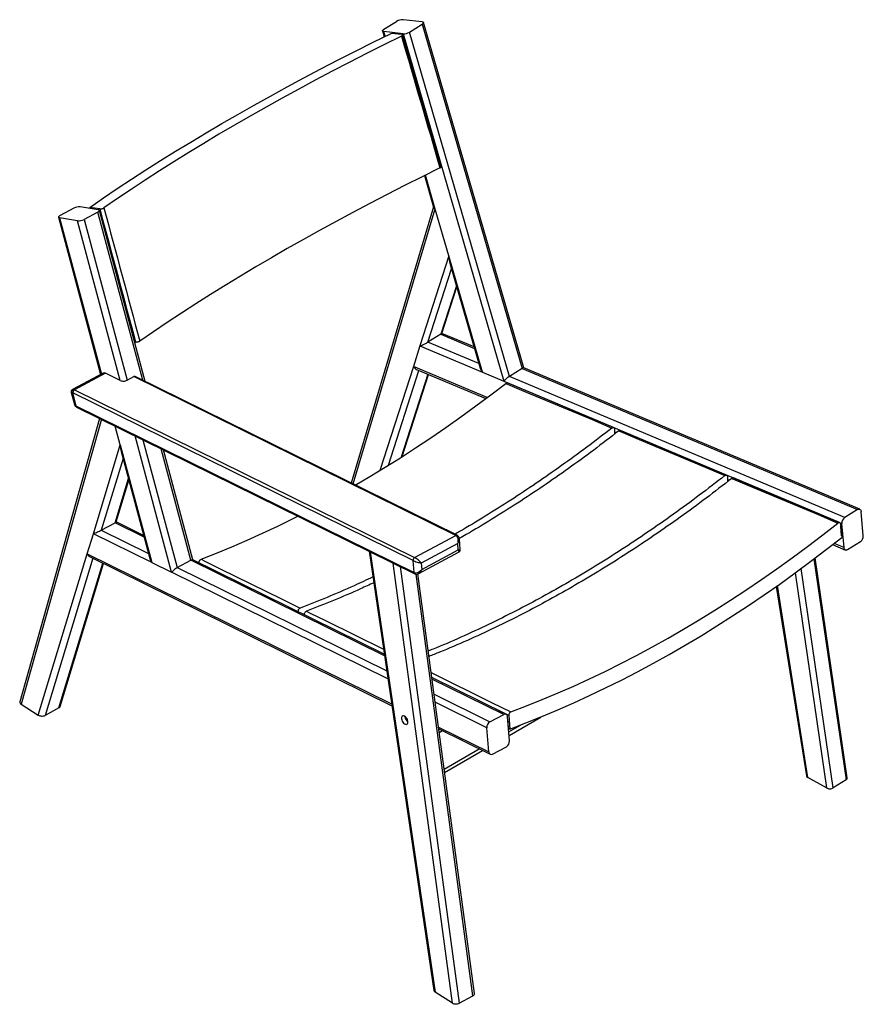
# Model space of a CAD drawing. Header units: millimetres. Extents: x 165 to 1968, y 82 to 1910.
# Tile 4 of 11: x 977 to 1874, y 82 to 1128. Entities that reach past the tile are written whole.
import ezdxf

# ---------------------------------------------------------------- set-up
doc = ezdxf.new("R2010")
doc.units = ezdxf.units.MM

msp = doc.modelspace()

# ---------------------------------------------------------------- linework, layer by layer
at = {"color": 7, "linetype": 'Continuous', "lineweight": 25}
for p, q in [((1364.08993, 1118.01799), (1377.72989, 1126.46202)), ((1405.03711, 1125.95024), (1384.55376, 1128.19834)), ((1391.40102, 1115.02051), (1405.04098, 1123.46455)), ((1405.04098, 1123.46455), (1511.14274, 757.74717)), ((1512.87201, 758.33897), (1406.42911, 1125.23238)), ((1362.70181, 1116.25016), (1364.49438, 1110.07148)), ((1384.57715, 1113.2842), (1364.09381, 1115.5323)), ((1383.31531, 1112.45045), (1371.8901, 1113.70443)), ((1384.57715, 1113.2842), (1491.68443, 744.10082)), ((1497.50275, 749.30313), (1391.40102, 1115.02051)), ((1407.28273, 962.58615), (1417.0544, 928.90466)), ((1034.83756, 927.94464), (1020.21048, 920.07046)), ((1060.77884, 926.35941), (1041.67782, 929.4055)), ((1060.30558, 923.88318), (1045.67849, 916.009)), ((1062.33681, 927.15352), (1051.68264, 928.8526)), ((1110.55602, 743.99826), (1061.95222, 925.68299)), ((1416.89952, 929.43855), (1329.4537, 636.03214)), ((1418.76576, 927.08602), (1418.65297, 927.14672)), ((1433.22392, 877.25084), (1418.76576, 927.08602)), ((1018.56382, 918.27065), (1063.21896, 751.34631)), ((1038.83823, 914.54813), (1019.73721, 917.59423)), ((1084.21108, 744.94081), (1038.83823, 914.54813)), ((1045.67849, 916.009), (1091.37881, 745.17768)), ((1433.22392, 877.25084), (1402.51534, 781.63947)), ((1469.09427, 753.61088), (1433.22392, 877.25084)), ((1434.24811, 869.64042), (1466.61804, 758.06594)), ((1425.70529, 794.96063), (1441.57722, 844.37801)), ((1460.09259, 780.55821), (1425.72626, 795.02587)), ((1100.4511, 785.49648), (1099.41011, 785.6625)), ((1424.67758, 794.14751), (1411.03762, 785.70347)), ((1402.51534, 781.63947), (1395.54654, 759.94205)), ((1402.51534, 781.63947), (1469.09427, 753.61088)), ((1398.83801, 756.67794), (1472.45498, 725.68647)), ((1469.09427, 753.61088), (1491.68443, 744.10082)), ((1511.14274, 757.74717), (1497.50275, 749.30313)), ((1511.14274, 757.74717), (1867.4023, 607.76799)), ((1869.72455, 608.11017), (1512.78606, 758.37516)), ((1066.03268, 752.861), (1033.32576, 735.25391)), ((1084.21108, 744.94081), (1068.449, 752.71509)), ((1091.37881, 745.17768), (1098.69235, 749.11476)), ((1441.99465, 580.52395), (1100.09622, 749.1573)), ((1383.69287, 664.15462), (1411.67405, 751.27421)), ((1491.68443, 744.10082), (1850.73457, 592.94685)), ((1853.76232, 599.32397), (1497.50275, 749.30313)), ((1032.03798, 732.27288), (1035.44501, 719.53718)), ((1035.53809, 734.99817), (1396.82934, 556.79978)), ((1608.22996, 694.86485), (1495.43256, 742.2926)), ((1033.28201, 732.07438), (1037.04724, 717.99958)), ((1395.17918, 553.67502), (1033.88791, 731.87341)), ((1037.04724, 717.99958), (1396.24851, 540.83201)), ((1037.76978, 716.74173), (1396.97101, 539.57419)), ((1062.22429, 704.68012), (977.57344, 403.63327)), ((1084.20208, 676.61959), (1078.89504, 696.45767)), ((1609.14068, 693.34329), (1609.59955, 688.22183)), ((1609.43398, 691.0026), (1609.34713, 691.03911)), ((1609.35479, 690.95358), (1609.43398, 691.0026)), ((1609.67898, 688.28255), (1609.43398, 691.0026)), ((1728.30602, 644.40543), (1615.50615, 691.8172)), ((1055.56587, 582.20457), (1084.20208, 676.61959)), ((1084.20208, 676.61959), (1117.65173, 551.58219)), ((1085.11848, 669.48419), (1115.54057, 555.76401)), ((1161.24565, 554.51642), (1130.01965, 671.24165)), ((1079.85547, 594.62173), (1093.29319, 638.92653)), ((1729.21706, 642.88199), (1729.6775, 637.74314)), ((1729.50849, 640.54946), (1729.42283, 640.58545)), ((1729.43039, 640.5011), (1729.50849, 640.54946)), ((1729.75612, 637.80361), (1729.50849, 640.54946)), ((1848.38061, 593.96275), (1735.5824, 641.35613)), ((1867.4023, 607.76799), (1853.76232, 599.32397)), ((1873.48793, 580.01624), (1871.19453, 605.6129)), ((1063.98991, 585.92695), (1078.61699, 593.80113)), ((1108.97777, 580.29632), (1079.86561, 594.6552)), ((1849.29172, 592.44001), (1850.57107, 578.16113)), ((1849.58872, 590.11237), (1849.4968, 590.15108)), ((1849.50492, 590.06049), (1849.58872, 590.11237)), ((1850.50609, 579.87373), (1849.58872, 590.11237)), ((1853.02799, 567.35021), (1850.73457, 592.94685)), ((1049.06735, 560.77864), (1055.56587, 582.20457)), ((1117.65173, 551.58219), (1055.56587, 582.20457)), ((1396.82934, 556.79978), (1440.71058, 580.42234)), ((1445.31817, 565.27346), (1444.36787, 576.687)), ((1850.42228, 579.82184), (1850.50609, 579.87373)), ((1442.64812, 571.89997), (1403.88639, 551.03338)), ((1404.4567, 544.18376), (1443.21843, 565.05035)), ((1443.21843, 565.05035), (1442.64812, 571.89997)), ((1840.91265, 570.57211), (1854.49797, 564.85294)), ((1870.46018, 573.63912), (1856.82022, 565.19511)), ((997.10819, 389.46662), (1049.06735, 560.77864)), ((1052.16525, 557.44774), (1372.75415, 399.32482)), ((1364.66065, 454.18677), (1161.12912, 554.57389)), ((1348.53988, 563.46169), (1417.34308, 97.07786)), ((1401.21488, 539.82243), (1444.0092, 562.85988)), ((1856.48258, 322.80836), (1822.47888, 556.42043)), ((1020.41094, 398.63012), (1066.44443, 550.40486)), ((1117.65173, 551.58219), (1138.7174, 541.19206)), ((1144.61996, 546.15808), (1159.24704, 554.03227)), ((1396.24851, 540.83201), (1395.17918, 553.67502)), ((1403.88639, 551.03338), (1404.4567, 544.18376)), ((1460.3791, 93.56107), (1400.20357, 539.41117)), ((1781.06459, 526.19169), (1813.0972, 324.95909)), ((1494.03264, 390.37708), (1415.06131, 429.32783)), ((978.9342, 401.03741), (997.10819, 389.46662)), ((1018.94188, 397.0493), (1004.31482, 389.1751)), ((1476.8374, 382.29968), (1491.46447, 390.17387)), ((1497.6163, 362.17541), (1495.47769, 387.86141)), ((1496.86685, 388.98947), (1498.05987, 374.66074)), ((1497.13545, 367.95074), (1530.87199, 387.42643)), ((1495.87186, 385.85899), (1495.63465, 385.97599)), ((1495.87186, 385.85899), (1495.65415, 385.7418)), ((1496.72731, 375.5846), (1495.87186, 385.85899)), ((1422.4168, 374.82989), (1477.12073, 347.84846)), ((1475.67571, 350.36414), (1473.53707, 376.05013)), ((1496.72731, 375.5846), (1496.5096, 375.46741)), ((1498.05987, 374.66074), (1496.5134, 375.42199)), ((1479.68893, 348.05168), (1494.31597, 355.92587)), ((1428.67908, 328.43171), (1469.13576, 351.78686)), ((1834.40239, 312.09904), (1814.72348, 323.0158)), ((1855.17518, 320.58887), (1841.53522, 312.14483)), ((1437.06888, 83.57805), (1418.71797, 95.26145)), ((1444.19724, 83.33635), (1458.82432, 91.21053))]:
    msp.add_line(p, q, dxfattribs=at)
at = {"color": 8, "linetype": 'Continuous', "lineweight": 25}
for p, q in [((1365.5301, 1110.58168), (1364.09381, 1115.5323)), ((1418.76576, 927.08602), (1408.31759, 963.0994)), ((1108.10439, 745.20746), (1060.30558, 923.88318)), ((1331.57794, 634.9844), (1418.65297, 927.14672)), ((1019.73721, 917.59423), (1064.08647, 751.81332)), ((1411.03762, 785.70347), (1436.02711, 863.50846)), ((1441.21343, 845.63198), (1424.67758, 794.14751)), ((1465.21707, 762.89486), (1411.03762, 785.70347)), ((1424.67758, 794.14751), (1460.52876, 779.05478)), ((1395.54654, 759.94205), (1360.04164, 649.39726)), ((1369.03532, 654.92901), (1401.37247, 755.61101)), ((1474.05905, 726.88963), (1395.54654, 759.94205)), ((1068.449, 752.71509), (1035.53809, 734.99817)), ((1440.71058, 580.42234), (1098.69235, 749.11476)), ((1410.9988, 751.55848), (1382.72884, 663.53982)), ((1064.06034, 703.77452), (978.9342, 401.03741)), ((1138.7174, 541.19206), (1099.9607, 686.06751)), ((1108.29095, 681.95883), (1144.61996, 546.15808)), ((1159.24704, 554.03227), (1127.56803, 672.45087)), ((1087.09361, 662.10102), (1063.98991, 585.92695)), ((1078.61699, 593.80113), (1092.82941, 640.66019)), ((1063.98991, 585.92695), (1114.08079, 561.22082)), ((1109.43076, 578.60298), (1078.61699, 593.80113)), ((1853.02799, 567.35021), (1842.47606, 571.79238)), ((1054.93742, 556.08045), (1004.31482, 389.1751)), ((1049.06735, 560.77864), (1372.4673, 401.26927)), ((1349.7337, 562.87291), (1418.71797, 95.26145)), ((1821.00986, 555.31127), (1855.17518, 320.58887)), ((1018.94188, 397.0493), (1065.58361, 550.82946)), ((1144.61996, 546.15808), (1367.29515, 436.32881)), ((1364.89451, 452.6015), (1159.24704, 554.03227)), ((1437.06888, 83.57805), (1373.9944, 550.90685)), ((1381.5962, 547.15746), (1444.19724, 83.33635)), ((1841.53522, 312.14483), (1807.59653, 545.31016)), ((1368.54845, 427.83329), (1138.7174, 541.19206)), ((1458.82432, 91.21053), (1398.35782, 539.21634)), ((1801.14544, 540.5808), (1834.40239, 312.09904)), ((1814.72348, 323.0158), (1782.24866, 527.02627)), ((1491.46447, 390.17387), (1415.27387, 427.75308)), ((1417.45558, 411.58836), (1476.8374, 382.29968)), ((1473.53707, 376.05013), (1418.59459, 403.14919)), ((1496.86685, 388.98947), (1486.61035, 394.03794)), ((1422.1561, 376.76143), (1475.67571, 350.36414)), ((1496.82254, 371.70896), (1509.19913, 378.85381)), ((1426.58091, 372.77604), (1422.97497, 370.69438)), ((1428.18587, 332.08585), (1465.45636, 353.60165))]:
    msp.add_line(p, q, dxfattribs=at)
at = {"color": 7, "linetype": 'Continuous', "lineweight": 25, "flags": 128}
for points in [[(1405.03711, 1125.95024), (1405.63757, 1125.83659), (1406.08395, 1125.64615), (1406.35906, 1125.38633), (1406.45231, 1125.06701), (1406.36014, 1124.70052), (1406.08606, 1124.30093), (1405.64065, 1123.88357), (1405.04098, 1123.46455)], [(1051.68264, 928.8526), (1066.19973, 938.81825), (1080.99864, 948.77143), (1096.07569, 958.70975), (1111.42718, 968.63065), (1127.04926, 978.53174), (1142.93809, 988.41054), (1159.08972, 998.26465), (1175.50017, 1008.09157), (1192.16536, 1017.88888), (1209.08117, 1027.65417), (1226.2434, 1037.38501), (1243.6478, 1047.07899), (1261.29008, 1056.73369), (1279.16584, 1066.34678), (1297.27067, 1075.91581), (1315.60008, 1085.43848), (1334.14953, 1094.91233), (1352.91441, 1104.33511), (1371.8901, 1113.70443)], [(1382.90147, 1110.7734), (1364.16816, 1101.52426), (1345.643, 1092.22234), (1327.33059, 1082.86989), (1309.23548, 1073.46934), (1291.36213, 1064.02294), (1273.71498, 1054.53305), (1256.29842, 1045.00201), (1239.11676, 1035.43219), (1222.17425, 1025.82602), (1205.47509, 1016.1858), (1189.02343, 1006.51392), (1172.82333, 996.81286), (1156.87883, 987.08497), (1141.19387, 977.33264), (1125.77233, 967.55832), (1110.61805, 957.7644), (1095.73476, 947.95339), (1081.12617, 938.1276), (1066.79591, 928.28955)], [(1364.09381, 1115.5323), (1363.49333, 1115.64598), (1363.04695, 1115.83638), (1362.77185, 1116.09626), (1362.67861, 1116.41553), (1362.77077, 1116.78207), (1363.04484, 1117.18165), (1363.49027, 1117.59897), (1364.08993, 1118.01799)], [(1425.02061, 971.96347), (1414.92473, 1006.56015), (1384.14811, 1112.02805)], [(1423.77089, 970.70714), (1404.85681, 961.38115), (1386.15422, 952.00121), (1367.6678, 942.56981), (1349.40225, 933.08926), (1331.36218, 923.56193), (1313.5521, 913.9903), (1295.97654, 904.37669), (1278.63991, 894.72356), (1261.54661, 885.03338), (1244.70092, 875.30858), (1228.1071, 865.5516), (1211.76935, 855.76492), (1195.69178, 845.95098), (1179.87845, 836.11224), (1164.33334, 826.25125), (1149.06038, 816.37043), (1134.06343, 806.47229), (1119.34624, 796.55941), (1104.91255, 786.63414)], [(1060.30558, 923.88318), (1060.95779, 924.27697), (1061.46262, 924.67518), (1061.80064, 925.06243), (1061.95888, 925.42385), (1061.93121, 925.74562), (1061.71876, 926.01527), (1061.32964, 926.22256), (1060.77884, 926.35941)], [(1020.21048, 920.07046), (1019.55826, 919.67667), (1019.05342, 919.27851), (1018.7154, 918.89126), (1018.55719, 918.52978), (1018.58483, 918.20806), (1018.7973, 917.93837), (1019.18642, 917.73113), (1019.73721, 917.59423)], [(1333.86969, 633.85406), (1349.35599, 642.95171), (1365.56167, 652.78089), (1381.73373, 662.90638), (1397.86839, 673.32587), (1413.96183, 684.03688), (1430.0103, 695.03692), (1446.01003, 706.32337), (1461.95726, 717.89361), (1477.84825, 729.74494), (1493.67926, 741.87452)], [(1493.67926, 741.87452), (1498.04285, 740.03945), (1515.49721, 732.69938), (1585.31424, 703.34322), (1606.46837, 694.44972)], [(1613.74529, 691.39054), (1618.10882, 689.55617), (1635.56292, 682.21891), (1705.37895, 652.87395), (1726.53681, 643.98216)], [(1733.81363, 640.92413), (1738.17709, 639.09045), (1755.63093, 631.75601), (1825.44595, 602.42231), (1846.60352, 593.53393)], [(1867.4023, 607.76799), (1868.0749, 608.09787), (1868.73633, 608.2511), (1869.3612, 608.22185), (1869.92549, 608.01119), (1870.40748, 607.62725), (1870.78867, 607.08479), (1871.05443, 606.4046), (1871.19453, 605.6129)], [(1169.9663, 554.99901), (1186.28967, 561.43176), (1202.6215, 568.18227), (1218.95794, 575.24899), (1235.29517, 582.63027), (1251.62936, 590.32433), (1267.95666, 598.32942), (1272.85412, 600.79192)], [(1499.11946, 392.93566), (1515.80838, 399.27783), (1532.50901, 405.9537), (1549.21726, 412.96158), (1565.92905, 420.29976), (1582.64025, 427.96647), (1599.34677, 435.95982), (1616.04448, 444.27782), (1632.72933, 452.91844), (1649.39717, 461.87956), (1666.04393, 471.159), (1682.66553, 480.75444), (1699.25788, 490.66353), (1715.8169, 500.88387), (1732.33851, 511.41293), (1748.8187, 522.24813), (1765.25338, 533.38678), (1781.63852, 544.82618), (1797.97011, 556.56355), (1814.24412, 568.59592), (1830.45661, 580.92039), (1846.60352, 593.53393)], [(1498.05987, 374.66074), (1514.99025, 381.09089), (1531.93255, 387.85997), (1548.88267, 394.96628), (1565.83639, 402.40808), (1582.78955, 410.18354), (1599.73796, 418.29074), (1616.67747, 426.72767), (1633.60392, 435.49228), (1650.51313, 444.5824), (1667.40092, 453.99582), (1684.26316, 463.73018), (1701.09569, 473.78309), (1717.89436, 484.15212), (1734.65504, 494.83466), (1751.37362, 505.82814), (1768.04596, 517.12979), (1784.66797, 528.73686), (1801.23555, 540.6465), (1817.74464, 552.85577), (1834.19117, 565.36166), (1850.57107, 578.16113)], [(1856.82022, 565.19511), (1856.14762, 564.86523), (1855.48616, 564.71199), (1854.86132, 564.74126), (1854.29703, 564.95191), (1853.81504, 565.33585), (1853.43385, 565.87832), (1853.16809, 566.5585), (1853.02799, 567.35021)], [(1169.9663, 554.99901), (1174.036, 552.99428), (1190.31472, 544.97553), (1255.42925, 512.90467), (1275.15855, 503.18863)], [(1389.76653, 381.99032), (1389.64007, 383.1701), (1389.2701, 384.41895), (1388.68404, 385.64425), (1387.92535, 386.75509), (1387.05033, 387.66914), (1386.12383, 388.31858), (1385.2146, 388.65524), (1384.39007, 388.65416), (1383.71137, 388.31541), (1383.22884, 387.6641), (1382.97831, 386.74861), (1382.97831, 385.63675), (1383.22884, 384.411), (1383.71137, 383.16232), (1384.39007, 381.98326), (1385.2146, 380.9613), (1386.12383, 380.17221), (1387.05033, 379.67452), (1387.92535, 379.50514), (1388.68404, 379.67667), (1389.2701, 380.17632), (1389.64007, 380.96709), (1389.76653, 381.99032)], [(1388.62344, 385.74788), (1388.80768, 385.37276), (1388.97923, 385.08699)]]:
    msp.add_lwpolyline(points, dxfattribs=at)
at = {"color": 8, "linetype": 'Continuous', "lineweight": 25, "flags": 128}
for points in [[(1281.94534, 499.8465), (1286.01496, 497.84246), (1302.29344, 489.82653), (1363.87601, 459.50547)], [(1414.34137, 434.66204), (1479.38696, 402.64671), (1499.11946, 392.93566)]]:
    msp.add_lwpolyline(points, dxfattribs=at)
at = {"color": 7, "linetype": 'Continuous', "lineweight": 25}
for centre, radius, start, end in [((1384.05855, 1115.86721), 12.34107, 87.70028386, 120.85137917), ((1385.07226, 1125.61573), 12.34147, 267.70083753, 300.8508255), ((1040.78481, 916.84225), 12.59496, 85.93419305, 118.17671307), ((1039.73108, 927.11211), 12.59567, 265.93512878, 298.17583873), ((1067.10136, 750.47814), 2.61154, 58.93327141, 114.15540529), ((1036.10356, 732.88428), 2.93548, 123.125734, 196.01558637), ((1037.33159, 732.05292), 3.44835, 121.33919847, 182.98391484), ((1033.87468, 731.72096), 3.67519, 63.08905334, 80.21346143), ((1032.91762, 729.96194), 2.14364, 63.0870914, 80.21310042), ((1857.97071, 593.41857), 7.2515, 125.47504544, 183.72985594), ((1866.25182, 579.5445), 7.25147, 305.47490256, 3.72999883), ((1398.62285, 553.85454), 3.44835, 121.33935106, 182.9841565), ((1394.50041, 388.48539), 7.90824, 183.38322812, 233.20618072), ((1492.88526, 388.00096), 2.59619, 356.91884147, 123.17926718), ((1480.42443, 376.40919), 6.89671, 121.33942305, 182.98426876), ((1490.72897, 361.81634), 6.89669, 301.33933436, 2.98435745), ((1478.26814, 350.22458), 2.59618, 176.91860217, 303.17950648)]:
    msp.add_arc(centre, radius, start, end, dxfattribs=at)
at = {"color": 8, "linetype": 'Continuous', "lineweight": 25}
for centre, radius, start, end in [((1037.74717, 718.67223), 1.61255, 187.58042846, 227.71268494), ((1038.50185, 717.9987), 1.45461, 179.96557999, 239.78319793), ((1441.44946, 579.24807), 1.3874, 66.77797149, 122.1792088), ((1397.70295, 540.83104), 1.45445, 179.96175348, 239.77206834)]:
    msp.add_arc(centre, radius, start, end, dxfattribs=at)
at = {"color": 7, "linetype": 'Continuous', "lineweight": 25}
for centre, major_axis, ratio, start_param, end_param in [((-3312.20099, 20656.8231), (-31481.45824, 108508.46971), 0.0084286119, 1.7494729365, 1.7507853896), ((-3372.98468, 20874.65459), (-29690.92264, 110974.94816), 0.0077910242, 1.7494259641, 1.7494359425), ((-3314.39505, 20655.64197), (-29358.85311, 109733.78098), 0.0077910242, 1.7494793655, 1.7507918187), ((-3312.20099, 20656.8231), (-29361.02541, 109732.56614), 0.0077754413, 1.7494858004, 1.7507982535), ((1422.06296, 929.25774), (5.1078, -0.17306), 0.5748112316, 3.210349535, 4.0010441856), ((1422.17575, 929.19701), (5.1904, -0.30367), 0.5718674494, 3.3416888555, 4.0295144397), ((1436.63391, 879.36184), (0.18348, 12.9172), 0.2653471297, 1.7387266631, 2.4265522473), ((1436.63391, 879.36184), (0.18348, 12.9172), 0.2653471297, 1.7387266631, 2.4265522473), ((1419.56531, 792.1945), (6.13988, 2.82167), 0.0905012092, 5.653370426, 6.200480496), ((1405.92534, 783.75047), (6.13988, 2.82167), 0.0905012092, 4.0825740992, 5.653370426), ((1398.95654, 762.05306), (-2.4981, 5.4358), 0.6675674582, 1.6535011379, 2.5117777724), ((1472.50427, 755.72189), (-5.3934, 6.05893), 0.4888060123, 0.7977452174, 1.4855708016), ((1508.73439, 754.65585), (4.12261, 3.66977), 0.1791480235, 0.0852255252, 0.7977452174), ((1087.86786, 746.90937), (5.06704, 0.30005), 0.5140261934, 3.8762197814, 5.4470161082), ((1099.32491, 746.75018), (0.27226, 2.55311), 0.7502468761, 6.0143144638, 6.7574607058), ((1495.09442, 746.21182), (4.12261, 3.66977), 0.1791480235, 0.7977452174, 2.3685415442), ((1041.43538, 720.36183), (5.95722, 0.92229), 0.4402653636, 3.5570132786, 3.8188126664), ((1087.85885, 678.58812), (0.21359, 12.90972), 0.2841874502, 1.7285791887, 2.3581915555), ((1087.85885, 678.58812), (0.21359, 12.90972), 0.2841874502, 1.7285791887, 2.3581915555), ((1059.22264, 584.17311), (6.00552, 2.6034), 0.0693488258, 4.0280067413, 5.5988030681), ((1073.84972, 592.0473), (6.00552, 2.6034), 0.0693488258, 5.5988030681, 6.2244213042), ((1438.57856, 573.90717), (1.45252, 6.75259), 0.6454652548, 4.5514933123, 6.1222896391), ((1052.72413, 562.74719), (-2.38185, 5.49444), 0.6921945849, 1.6295603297, 2.4572104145), ((1121.3085, 553.55073), (-5.11419, 6.23463), 0.5079220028, 0.842165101, 1.4717774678), ((1157.00123, 551.03477), (4.22363, 3.46459), 0.2191578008, 0.099018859, 0.842165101), ((1399.81681, 553.04058), (4.96374, -4.11421), 0.2237896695, 0.8166503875, 2.3874467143), ((1142.37416, 543.16059), (4.22363, 3.46459), 0.2191578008, 0.842165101, 2.4129614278), ((1399.81681, 553.04058), (6.16267, -1.8518), 0.1624537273, 3.9106196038, 5.4814159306), ((1400.38712, 546.19098), (4.94085, 4.7775), 0.6375534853, 3.3661342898, 4.9369306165), ((982.59096, 403.00596), (5.08266, -0.22377), 0.5864020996, 3.0050756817, 3.9355218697), ((1015.39204, 399.30936), (5.09435, -0.2466), 0.5863387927, 5.5113265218, 6.1369447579), ((1000.76496, 391.43517), (5.09435, -0.2466), 0.5863387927, 3.940530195, 5.5113265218), ((1818.13347, 325.1268), (5.05725, -0.16325), 0.5840671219, 3.2535271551, 3.9914167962), ((1851.45235, 322.65408), (5.04778, -0.14738), 0.5843227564, 5.5586766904, 6.385375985), ((1837.81239, 314.21005), (5.04778, -0.14738), 0.5843227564, 3.9878803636, 5.5586766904), ((1422.37475, 97.23), (5.04974, -0.15951), 0.5864251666, 3.2467317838, 3.9212901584), ((1455.35271, 93.42078), (5.04151, -0.14347), 0.5863944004, 5.4885015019, 6.3790911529), ((1440.72564, 85.5466), (5.04151, -0.14347), 0.5863944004, 3.9177051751, 5.4885015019)]:
    msp.add_ellipse(centre, major_axis=major_axis, ratio=ratio, start_param=start_param, end_param=end_param, dxfattribs=at)
at = {"color": 8, "linetype": 'Continuous', "lineweight": 25}
for centre, major_axis, ratio, start_param, end_param in [((1038.52555, 731.23897), (6.48758, -1.03393), 0.0000733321, 3.1416253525, 3.7712377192), ((1038.52555, 731.23897), (5.43067, -3.81481), 0.3002394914, 2.5902983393, 2.992241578), ((1040.54978, 723.67226), (4.52737, 5.11108), 0.5017582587, 2.8210745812, 3.1888875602), ((1438.57856, 573.90717), (4.94085, 4.7775), 0.6375534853, 4.9369306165, 5.8012114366), ((1439.14886, 567.05757), (6.16267, -1.8518), 0.1624537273, 5.4814159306, 6.347039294), ((1439.14886, 567.05757), (4.96374, -4.11421), 0.2237896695, 6.1927819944, 7.0998356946), ((1400.38712, 546.19098), (1.45252, 6.75259), 0.6454652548, 3.643365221, 4.5514933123)]:
    msp.add_ellipse(centre, major_axis=major_axis, ratio=ratio, start_param=start_param, end_param=end_param, dxfattribs=at)
at = {"color": 7, "linetype": 'Continuous', "lineweight": 25}
for points, knots in [([(1383.31531, 1112.45045), (1383.5229, 1112.41157), (1383.93808, 1112.33379), (1384.19677, 1112.05403), (1384.14109, 1111.68984), (1383.75564, 1111.27048), (1383.26945, 1110.95764), (1382.95349, 1110.79945), (1382.90147, 1110.7734)], [0, 0, 0, 0, 0.1924107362, 0.3848100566, 0.5772150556, 0.7696380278, 0.9620730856, 1, 1, 1, 1]), ([(1423.77089, 970.70714), (1424.02368, 970.84422), (1424.52927, 971.11838), (1424.94002, 971.53868), (1425.09747, 971.83174), (1425.01084, 971.94099), (1424.99879, 971.95618)], [0, 0, 0, 0, 0.3163136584, 0.632621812, 0.9489255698, 1, 1, 1, 1]), ([(1062.33681, 927.15352), (1062.57575, 927.13272), (1063.0536, 927.09113), (1064.00175, 927.20938), (1064.99139, 927.44863), (1065.93064, 927.79401), (1066.50728, 928.09473), (1066.75511, 928.26201), (1066.79591, 928.28955)], [0, 0, 0, 0, 0.1924107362, 0.3848100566, 0.5772150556, 0.7696380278, 0.9620730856, 1, 1, 1, 1]), ([(1104.91255, 786.63414), (1104.68499, 786.49435), (1104.22986, 786.21477), (1103.29877, 785.85393), (1102.31082, 785.58891), (1101.3568, 785.45153), (1100.75781, 785.45275), (1100.495, 785.49022), (1100.4511, 785.49648)], [0, 0, 0, 0, 0.1923029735, 0.3846026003, 0.5768995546, 0.7691816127, 0.9614447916, 1, 1, 1, 1]), ([(1033.40683, 735.2811), (1033.21372, 735.17327), (1032.7793, 734.93067), (1032.26556, 734.29577), (1031.96322, 733.50599), (1031.91336, 732.77138), (1032.02877, 732.37049), (1032.07202, 732.22028)], [0, 0, 0, 0, 0.18373425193, 0.41334222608, 0.6483281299, 0.86823260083, 1, 1, 1, 1]), ([(1495.4088, 742.23757), (1495.32612, 742.28164), (1495.05451, 742.42643), (1494.43869, 742.34925), (1493.94035, 742.03773), (1493.67926, 741.87452)], [0, 0, 0, 0, 0.1724179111, 0.5664234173, 1, 1, 1, 1]), ([(1035.44277, 719.57989), (1035.54145, 719.25936), (1035.73814, 718.6205), (1036.20273, 717.92294), (1036.55465, 717.58312), (1036.66204, 717.47942)], [0, 0, 0, 0, 0.4116419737, 0.8204565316, 1, 1, 1, 1]), ([(1036.66204, 717.47942), (1036.7498, 717.40432), (1037.08634, 717.11631), (1037.4793, 716.90094), (1037.76978, 716.74173)], [0, 0, 0, 0, 0.2607566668, 1, 1, 1, 1]), ([(1606.46837, 694.44972), (1597.60634, 687.61434), (1579.87934, 673.94131), (1553.07373, 654.42771), (1526.13393, 635.66587), (1499.06608, 617.71551), (1471.88152, 600.66753), (1452.06072, 588.67108), (1441.28648, 582.61968), (1439.6309, 581.68982)], [0, 0, 0, 0, 0.16174383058, 0.32354131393, 0.48533883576, 0.64708267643, 0.80882649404, 0.97062399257, 1, 1, 1, 1]), ([(1613.74529, 691.39054), (1604.87095, 684.543), (1587.11932, 670.84566), (1560.27594, 651.29849), (1533.29795, 632.50442), (1506.19121, 614.527), (1478.96827, 597.44398), (1458.3297, 584.97614), (1446.74919, 578.48154), (1444.30112, 577.10861)], [0, 0, 0, 0, 0.1595112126, 0.3190755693, 0.4786399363, 0.6381511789, 0.797662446, 0.9572267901, 1, 1, 1, 1]), ([(1606.46837, 694.44972), (1606.61794, 694.56658), (1606.76906, 694.66304), (1607.07429, 694.81674), (1607.23012, 694.87411), (1607.53178, 694.9436), (1607.67865, 694.95671), (1607.9643, 694.93876), (1608.10024, 694.90749), (1608.35203, 694.80317), (1608.47026, 694.72878), (1608.6803, 694.54165), (1608.77222, 694.42974), (1608.92982, 694.1691), (1608.99458, 694.02067), (1609.09115, 693.70144), (1609.12403, 693.52908), (1609.14068, 693.34329)], [0, 0, 0, 0, 0.125, 0.125, 0.25, 0.25, 0.375, 0.375, 0.5, 0.5, 0.625, 0.625, 0.75, 0.75, 0.875, 0.875, 1, 1, 1, 1]), ([(1615.4816, 691.76031), (1615.3993, 691.80417), (1615.12805, 691.94869), (1614.5099, 691.87121), (1614.00899, 691.55632), (1613.74529, 691.39054)], [0, 0, 0, 0, 0.1709947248, 0.5635612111, 1, 1, 1, 1]), ([(1726.53681, 643.98216), (1717.47208, 636.9456), (1699.33946, 622.87001), (1671.91179, 602.79978), (1644.34222, 583.51057), (1616.63526, 565.09268), (1588.81135, 547.53936), (1560.88577, 530.86418), (1532.88144, 515.07643), (1504.38543, 499.96682), (1475.41013, 485.5657), (1445.97642, 472.04929), (1424.58181, 462.7139), (1413.01771, 458.20319), (1411.25677, 457.51632)], [0, 0, 0, 0, 0.08826102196, 0.17655275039, 0.26484447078, 0.35310548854, 0.44136649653, 0.52965821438, 0.61794993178, 0.70621094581, 0.79858404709, 0.89099234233, 0.98340067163, 1, 1, 1, 1]), ([(1733.81363, 640.92413), (1724.73664, 633.87533), (1706.57949, 619.77528), (1679.11421, 599.67113), (1651.5065, 580.35013), (1623.76093, 561.90286), (1595.89803, 544.32258), (1567.93314, 527.62277), (1539.88924, 511.81337), (1511.3516, 496.68189), (1482.33287, 482.2679), (1452.8531, 468.71367), (1429.40693, 458.55172), (1415.80813, 453.27636), (1412.027, 451.80955)], [0, 0, 0, 0, 0.0866126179, 0.1732554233, 0.2598982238, 0.3465108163, 0.4331234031, 0.5197662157, 0.6064090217, 0.6930216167, 0.783681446, 0.8743759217, 0.9650703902, 1, 1, 1, 1]), ([(1726.53681, 643.98216), (1726.68645, 644.09986), (1726.83772, 644.19713), (1727.14337, 644.3524), (1727.29948, 644.41052), (1727.60174, 644.4814), (1727.74897, 644.49516), (1728.03543, 644.47835), (1728.17173, 644.44759), (1728.42436, 644.34411), (1728.54304, 644.27004), (1728.75386, 644.08346), (1728.84618, 643.97173), (1729.00454, 643.71122), (1729.06967, 643.56284), (1729.16706, 643.24252), (1729.20039, 643.06806), (1729.21706, 642.88199)], [0, 0, 0, 0, 0.125, 0.125, 0.25, 0.25, 0.375, 0.375, 0.5, 0.5, 0.625, 0.625, 0.75, 0.75, 0.875, 0.875, 1, 1, 1, 1]), ([(1735.55817, 641.30004), (1735.47572, 641.34428), (1735.2042, 641.48998), (1734.61572, 641.39884), (1734.10269, 641.14665), (1733.84243, 640.9463), (1733.81363, 640.92413)], [0, 0, 0, 0, 0.17025747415, 0.5607163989, 0.95139091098, 1, 1, 1, 1]), ([(1846.60352, 593.53393), (1846.84128, 593.69144), (1847.31681, 594.00646), (1848.0306, 594.09243), (1848.64297, 593.87134), (1849.08903, 593.34463), (1849.25509, 592.79945), (1849.2879, 592.47751), (1849.29172, 592.44001)], [0, 0, 0, 0, 0.1949482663, 0.3898989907, 0.5848138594, 0.779630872, 0.9743350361, 1, 1, 1, 1]), ([(1444.34904, 576.66775), (1444.34863, 576.75243), (1444.34625, 577.24516), (1444.11515, 578.08547), (1443.6339, 579.10887), (1442.92723, 579.96525), (1442.30694, 580.33686), (1441.99465, 580.52395)], [0, 0, 0, 0, 0.0530977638, 0.308963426, 0.5451108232, 0.770982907, 1, 1, 1, 1]), ([(1443.93411, 562.85175), (1444.06562, 562.91425), (1444.44647, 563.09527), (1444.93303, 563.63846), (1445.26825, 564.38137), (1445.36635, 564.98751), (1445.30616, 565.2912), (1445.29543, 565.34535)], [0, 0, 0, 0, 0.143312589, 0.4150235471, 0.6941339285, 0.945467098, 1, 1, 1, 1]), ([(1167.75094, 551.30783), (1167.7523, 551.52943), (1167.75553, 552.05366), (1168.04012, 552.94783), (1168.52705, 553.83506), (1169.19468, 554.59812), (1169.70103, 554.86119), (1169.9663, 554.99901)], [0, 0, 0, 0, 0.1514553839, 0.3582921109, 0.5651840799, 0.7721966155, 1, 1, 1, 1]), ([(1352.55781, 536.22608), (1345.8736, 533.08473), (1329.62742, 525.4496), (1303.81428, 514.37539), (1284.7093, 506.9171), (1275.15855, 503.18863)], [0, 0, 0, 0, 0.25903102, 0.6295825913, 1, 1, 1, 1]), ([(1396.97101, 539.57419), (1397.26391, 539.45487), (1397.88867, 539.20038), (1398.93399, 539.12157), (1400.01531, 539.30546), (1400.78395, 539.56195), (1401.15866, 539.80301), (1401.20762, 539.83451)], [0, 0, 0, 0, 0.2143370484, 0.4571821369, 0.7013486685, 0.9609750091, 1, 1, 1, 1]), ([(1353.45722, 530.12951), (1348.76536, 527.93028), (1334.49636, 521.24192), (1310.64589, 511.05164), (1291.51103, 503.58109), (1281.94534, 499.8465)], [0, 0, 0, 0, 0.19678383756, 0.59846492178, 1, 1, 1, 1]), ([(1275.15855, 503.18863), (1274.91763, 503.06743), (1274.43579, 502.82504), (1273.77665, 502.11191), (1273.2689, 501.23801), (1272.94431, 500.2881), (1272.93764, 499.7061), (1272.93445, 499.42855)], [0, 0, 0, 0, 0.2036585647, 0.4073178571, 0.6109418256, 0.8144636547, 1, 1, 1, 1]), ([(1279.71805, 496.0827), (1279.71893, 496.32704), (1279.7209, 496.87383), (1280.01022, 497.792), (1280.49803, 498.67943), (1281.16788, 499.44534), (1281.6772, 499.70815), (1281.94534, 499.8465)], [0, 0, 0, 0, 0.1641486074, 0.3673315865, 0.5705712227, 0.7739225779, 1, 1, 1, 1]), ([(1499.11946, 392.93566), (1498.87836, 392.81672), (1498.39614, 392.57885), (1497.73604, 391.87168), (1497.21829, 390.9982), (1496.90134, 390.031), (1496.84085, 389.35504), (1496.86414, 389.0276), (1496.86685, 388.98947)], [0, 0, 0, 0, 0.1949482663, 0.3898989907, 0.5848138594, 0.779630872, 0.9743350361, 1, 1, 1, 1])]:
    msp.add_open_spline(points, degree=3, knots=knots, dxfattribs=at)

doc.saveas('drawing.dxf')
